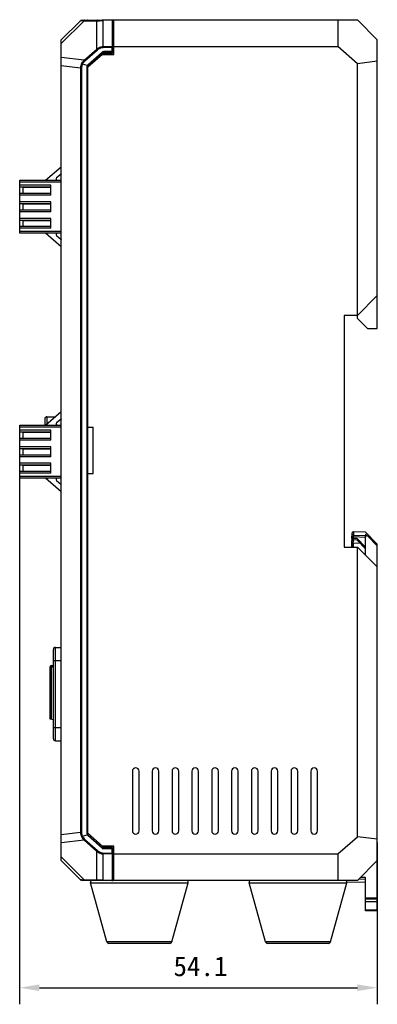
# Model space of a CAD drawing. Header units: millimetres. Extents: x 14 to 391, y 479 to 657.
# Tile 1 of 10: x 14 to 68, y 508 to 657. Entities that reach past the tile are written whole.
import ezdxf

# ---------------------------------------------------------------- set-up
doc = ezdxf.new("R2010")
doc.units = ezdxf.units.MM
doc.header["$LTSCALE"] = 32.67
doc.header["$PDMODE"] = 3
doc.header["$PDSIZE"] = 8
doc.layers.get('0').update_dxf_attribs({"linetype": 'CONTINUOUS'})
doc.layers.get('Defpoints').update_dxf_attribs({"linetype": 'CONTINUOUS'})
doc.layers.add('00_COMPONENTS', color=7, linetype='CONTINUOUS')
doc.layers.add('51__DRAFT_DIMS', color=7, linetype='CONTINUOUS')
doc.styles.get("Standard").update_dxf_attribs({"font": 'simfang.ttf'})
doc.dimstyles.new('DIMSTYLE_1', dxfattribs={"dimtxt": 3, "dimasz": 3, "dimexe": 2.5, "dimexo": 0.5, "dimgap": 0.75, "dimtad": 1, "dimdsep": 46, "dimtxsty": 'STANDARD', "dimblk": '_FILLED', "dimblk1": '_FILLED', "dimblk2": '_FILLED', "dimcen": 0.09, "dimclrt": 3, "dimazin": 2, "dimtp": 0.3, "dimtm": 0.3, "dimtfac": 1, "dimtofl": 0, "dimtmove": 0, "dimatfit": 3, "dimldrblk": '_FILLED', "dimfxl": 1, "dimtolj": 1, "dimarcsym": 0})

# ---------------------------------------------------------------- blocks, each defined once
blk = doc.blocks.new('_FILLED')
at = {"color": 0, "linetype": 'ByBlock'}
blk.add_solid([(0, 0), (-1, 0.167), (-1, -0.167)], dxfattribs=at)
blk = doc.blocks.new('*D4')
at = {"layer": '51__DRAFT_DIMS', "color": 0, "lineweight": -2}
for p, q in [((13.89, 589.22), (13.89, 507.99)), ((67.99, 532.44), (67.99, 507.99)), ((16.89, 510.49), (64.99, 510.49))]:
    blk.add_line(p, q, dxfattribs=at)
at = {"layer": 'Defpoints', "color": 0}
for p in [(13.89, 589.72), (67.99, 532.94), (67.99, 510.49)]:
    blk.add_point(p, dxfattribs=at)
at = {"layer": '51__DRAFT_DIMS', "color": 0, "linetype": 'ByBlock', "lineweight": -2, "xscale": 3, "yscale": 3, "zscale": 3, "rotation": 180}
blk.add_blockref('_FILLED', (13.89, 510.49), dxfattribs=at)
at = {"layer": '51__DRAFT_DIMS', "color": 0, "linetype": 'ByBlock', "lineweight": -2, "xscale": 3, "yscale": 3, "zscale": 3}
blk.add_blockref('_FILLED', (67.99, 510.49), dxfattribs=at)
at = {"layer": '51__DRAFT_DIMS', "color": 3, "insert": (41.24, 515.24), "char_height": 3, "attachment_point": 2, "line_spacing_factor": 0.9}
blk.add_mtext('\\A1;\\A1;{\\C256;54.1}', dxfattribs=at)

msp = doc.modelspace()

# ---------------------------------------------------------------- linework, layer by layer
at = {"layer": '00_COMPONENTS', "color": 0}
for p, q in [((20.191, 653.694), (23.085, 656.587)), ((20.191, 653.122), (23.646, 656.577)), ((23.231, 656.652), (24.099, 656.689)), ((23.232, 656.592), (23.244, 656.592)), ((23.61, 656.578), (23.646, 656.577)), ((23.646, 656.577), (25.569, 656.577)), ((23.739, 656.652), (25.662, 656.652)), ((24.182, 656.688), (26.363, 656.688)), ((25.569, 652.293), (25.569, 656.577)), ((26.363, 656.694), (26.568, 656.694)), ((27.942, 656.647), (26.537, 656.603)), ((26.537, 652.69), (26.537, 656.603)), ((26.54, 656.667), (27.851, 656.708)), ((26.568, 656.692), (27.851, 656.733)), ((27.942, 652.733), (27.942, 656.647)), ((27.976, 656.694), (64.991, 656.694)), ((28.057, 656.533), (28.057, 651.907)), ((28.157, 656.494), (28.057, 656.494)), ((28.157, 651.494), (28.157, 656.694)), ((62.024, 656.694), (62.024, 652.694)), ((64.991, 656.694), (67.991, 653.694)), ((20.191, 529.694), (20.191, 653.694)), ((67.991, 610.068), (67.991, 653.694)), ((23.646, 650.603), (25.569, 652.293)), ((23.739, 650.497), (25.662, 652.187)), ((26.363, 651.831), (24.182, 649.914)), ((26.44, 651.744), (24.259, 649.827)), ((25.569, 652.293), (25.662, 652.187)), ((26.44, 651.744), (26.363, 651.831)), ((26.383, 651.694), (27.957, 651.694)), ((26.537, 652.69), (27.942, 652.733)), ((26.54, 652.543), (27.851, 652.583)), ((27.851, 651.909), (26.568, 651.909)), ((27.944, 651.794), (26.572, 651.794)), ((27.851, 652.583), (27.851, 651.909)), ((27.957, 651.694), (27.957, 651.794)), ((28.057, 652.694), (62.024, 652.694)), ((64.991, 650.087), (62.024, 652.694)), ((23.646, 650.603), (20.191, 651.023)), ((23.646, 650.603), (23.739, 650.497)), ((26.41, 651.494), (24.191, 649.544)), ((26.41, 651.494), (28.157, 651.494)), ((67.991, 650.451), (64.991, 650.087)), ((64.991, 611.57), (64.991, 650.087)), ((23.085, 649.427), (20.191, 649.778)), ((23.085, 649.427), (23.085, 533.96)), ((23.231, 649.427), (23.085, 649.427)), ((23.231, 649.427), (23.231, 533.96)), ((24.099, 649.796), (23.38, 650.018)), ((24.075, 649.677), (24.075, 533.71)), ((24.191, 649.677), (24.075, 649.677)), ((24.259, 649.827), (24.182, 649.914)), ((24.191, 533.71), (24.191, 649.677)), ((17.791, 632.469), (20.191, 634.526)), ((13.891, 624.469), (13.891, 632.469)), ((13.891, 632.469), (20.191, 632.469)), ((20.146, 633.401), (19.478, 632.819)), ((20.191, 632.169), (13.891, 632.169)), ((18.591, 631.719), (13.891, 631.719)), ((13.891, 631.469), (18.591, 631.469)), ((14.391, 631.418), (14.391, 630.518)), ((14.391, 631.418), (18.591, 631.418)), ((18.591, 630.219), (18.591, 631.719)), ((18.591, 630.469), (13.891, 630.469)), ((18.591, 630.219), (13.891, 630.219)), ((18.591, 629.219), (13.891, 629.219)), ((14.391, 630.518), (18.591, 630.518)), ((18.591, 627.719), (18.591, 629.219)), ((13.891, 628.969), (18.591, 628.969)), ((18.591, 627.969), (13.891, 627.969)), ((18.591, 627.719), (13.891, 627.719)), ((14.391, 628.919), (14.391, 628.018)), ((14.391, 628.919), (18.591, 628.919)), ((14.391, 628.018), (18.591, 628.018)), ((18.591, 626.719), (13.891, 626.719)), ((13.891, 626.469), (18.591, 626.469)), ((14.391, 626.419), (14.391, 625.519)), ((14.391, 626.419), (18.591, 626.419)), ((18.591, 625.219), (18.591, 626.719)), ((18.591, 625.469), (13.891, 625.469)), ((18.591, 625.219), (13.891, 625.219)), ((13.891, 624.769), (20.191, 624.769)), ((14.391, 625.519), (18.591, 625.519)), ((20.191, 624.469), (13.891, 624.469)), ((20.191, 622.411), (17.791, 624.469)), ((19.478, 624.118), (20.146, 623.536)), ((67.991, 615.07), (64.991, 612.07)), ((62.991, 612.07), (62.991, 577.07)), ((64.991, 612.07), (62.991, 612.07)), ((64.991, 611.57), (66.493, 610.068)), ((66.493, 610.068), (67.991, 610.068)), ((17.791, 595.469), (20.191, 597.526)), ((17.991, 596.745), (17.991, 595.64)), ((17.991, 596.745), (19.28, 596.745)), ((13.891, 587.469), (13.891, 595.469)), ((13.891, 595.469), (20.191, 595.469)), ((20.191, 595.169), (13.891, 595.169)), ((17.691, 596.445), (17.691, 595.469)), ((20.146, 596.401), (19.478, 595.819)), ((24.191, 595.194), (24.991, 595.194)), ((24.991, 588.194), (24.991, 595.194)), ((18.591, 594.719), (13.891, 594.719)), ((13.891, 594.469), (18.591, 594.469)), ((14.391, 594.418), (14.391, 593.518)), ((14.391, 594.418), (18.591, 594.418)), ((14.391, 593.518), (18.591, 593.518)), ((18.591, 593.219), (18.591, 594.719)), ((18.591, 593.469), (13.891, 593.469)), ((18.591, 593.219), (13.891, 593.219)), ((18.591, 592.219), (13.891, 592.219)), ((18.591, 590.719), (18.591, 592.219)), ((13.891, 591.969), (18.591, 591.969)), ((18.591, 590.969), (13.891, 590.969)), ((18.591, 590.719), (13.891, 590.719)), ((14.391, 591.919), (14.391, 591.018)), ((14.391, 591.919), (18.591, 591.919)), ((14.391, 591.018), (18.591, 591.018)), ((18.591, 589.719), (13.891, 589.719)), ((13.891, 589.469), (18.591, 589.469)), ((14.391, 589.419), (14.391, 588.519)), ((14.391, 589.419), (18.591, 589.419)), ((18.591, 588.219), (18.591, 589.719)), ((18.591, 588.469), (13.891, 588.469)), ((18.591, 588.219), (13.891, 588.219)), ((13.891, 587.769), (20.191, 587.769)), ((14.391, 588.519), (18.591, 588.519)), ((24.191, 588.194), (24.991, 588.194)), ((20.191, 587.469), (13.891, 587.469)), ((20.191, 585.411), (17.791, 587.469)), ((19.478, 587.118), (20.146, 586.536)), ((64.156, 578.375), (64.184, 579.175)), ((64.37, 578.869), (64.173, 578.875)), ((64.173, 578.643), (64.37, 578.636)), ((64.352, 578.369), (64.37, 578.869)), ((64.352, 578.136), (64.37, 578.636)), ((64.372, 578.921), (64.37, 578.869)), ((64.37, 578.869), (66.19, 578.803)), ((64.37, 578.636), (66.191, 578.566)), ((66.181, 579.299), (64.391, 579.368)), ((66.181, 579.299), (67.991, 577.49)), ((66.191, 575.87), (66.191, 578.807)), ((67.991, 577.257), (66.532, 578.715)), ((64.11, 577.07), (64.146, 578.079)), ((64.145, 577.843), (64.164, 578.375)), ((64.156, 578.375), (64.352, 578.369)), ((64.156, 578.143), (64.352, 578.136)), ((64.307, 577.07), (64.328, 577.636)), ((64.335, 577.636), (64.315, 577.07)), ((65.438, 577.592), (64.337, 577.636)), ((64.343, 577.869), (64.345, 577.926)), ((64.351, 578.107), (64.352, 578.136)), ((64.935, 578.345), (64.352, 578.369)), ((64.935, 578.112), (64.352, 578.136)), ((66.191, 577.044), (64.935, 578.345)), ((64.935, 578.112), (66.191, 576.812)), ((67.991, 522.058), (67.991, 577.49)), ((62.991, 577.07), (64.991, 577.07)), ((64.991, 533.3), (64.991, 577.07)), ((64.991, 577.07), (67.991, 574.07)), ((18.991, 548.107), (18.991, 561.607)), ((19.291, 547.807), (19.291, 561.907)), ((19.291, 561.907), (20.191, 561.907)), ((18.991, 559.907), (20.191, 559.907)), ((18.491, 551.065), (18.491, 558.965)), ((18.491, 558.965), (18.991, 558.965)), ((18.691, 551.025), (18.691, 559.165)), ((18.691, 559.165), (18.991, 559.165)), ((18.991, 550.965), (18.491, 551.065)), ((18.991, 549.807), (20.191, 549.807)), ((19.291, 547.807), (20.191, 547.807)), ((30.941, 543.194), (30.941, 534.194)), ((31.941, 534.194), (31.941, 543.194)), ((33.941, 543.194), (33.941, 534.194)), ((34.941, 534.194), (34.941, 543.194)), ((36.941, 543.194), (36.941, 534.194)), ((37.941, 534.194), (37.941, 543.194)), ((39.941, 543.194), (39.941, 534.194)), ((40.941, 534.194), (40.941, 543.194)), ((42.941, 543.194), (42.941, 534.194)), ((43.941, 534.194), (43.941, 543.194)), ((45.941, 543.194), (45.941, 534.194)), ((46.941, 534.194), (46.941, 543.194)), ((48.941, 543.194), (48.941, 534.194)), ((49.941, 534.194), (49.941, 543.194)), ((51.941, 543.194), (51.941, 534.194)), ((52.941, 534.194), (52.941, 543.194)), ((54.941, 543.194), (54.941, 534.194)), ((55.941, 534.194), (55.941, 543.194)), ((57.941, 543.194), (57.941, 534.194)), ((58.941, 534.194), (58.941, 543.194)), ((23.085, 533.96), (20.191, 533.609)), ((23.646, 532.784), (20.191, 532.364)), ((23.231, 533.96), (23.085, 533.96)), ((23.38, 533.369), (24.099, 533.591)), ((23.739, 532.89), (23.646, 532.784)), ((23.646, 532.784), (25.569, 531.094)), ((23.739, 532.89), (25.662, 531.2)), ((24.191, 533.71), (24.075, 533.71)), ((24.182, 533.473), (24.259, 533.56)), ((26.363, 531.556), (24.182, 533.473)), ((24.191, 533.843), (26.41, 531.894)), ((26.44, 531.643), (24.259, 533.56)), ((62.024, 530.694), (64.991, 533.3)), ((67.991, 532.936), (64.991, 533.3)), ((25.662, 531.2), (25.569, 531.094)), ((25.569, 526.81), (25.569, 531.094)), ((26.363, 531.556), (26.44, 531.643)), ((27.957, 531.694), (26.383, 531.694)), ((28.157, 531.894), (26.41, 531.894)), ((27.851, 531.478), (26.568, 531.478)), ((27.944, 531.594), (26.572, 531.594)), ((27.851, 531.478), (27.851, 530.804)), ((27.957, 531.594), (27.957, 531.694)), ((28.057, 531.48), (28.057, 526.854)), ((28.157, 526.694), (28.157, 531.894)), ((20.191, 530.265), (23.646, 526.81)), ((20.191, 529.694), (23.085, 526.8)), ((26.537, 526.784), (26.537, 530.697)), ((27.942, 530.654), (26.537, 530.697)), ((26.54, 530.844), (27.851, 530.804)), ((27.942, 526.74), (27.942, 530.654)), ((28.057, 530.694), (62.024, 530.694)), ((62.024, 530.694), (62.024, 526.694)), ((64.991, 526.694), (67.991, 529.694)), ((23.085, 526.8), (23.085, 526.8)), ((23.244, 526.795), (23.224, 526.796)), ((24.099, 526.698), (23.231, 526.735)), ((23.61, 526.809), (23.646, 526.81)), ((23.646, 526.81), (25.569, 526.81)), ((23.739, 526.735), (25.662, 526.735)), ((26.363, 526.699), (24.182, 526.699)), ((26.568, 526.694), (26.363, 526.694)), ((26.537, 526.784), (27.942, 526.74)), ((26.54, 526.72), (27.851, 526.679)), ((27.851, 526.654), (26.568, 526.695)), ((64.991, 526.694), (27.976, 526.694)), ((28.157, 526.894), (28.057, 526.894)), ((65.223, 526.925), (66.191, 526.909)), ((66.191, 527.141), (65.452, 527.154)), ((66.191, 522.089), (66.191, 527.141)), ((24.596, 526.313), (24.586, 526.394)), ((24.596, 526.313), (39.385, 526.313)), ((27.069, 517.413), (24.596, 526.313)), ((36.913, 517.413), (39.385, 526.313)), ((39.385, 526.313), (39.396, 526.394)), ((48.596, 526.313), (48.586, 526.394)), ((48.596, 526.313), (63.385, 526.313)), ((51.069, 517.413), (48.596, 526.313)), ((60.913, 517.413), (63.385, 526.313)), ((63.385, 526.313), (63.396, 526.394)), ((66.191, 526.409), (63.397, 526.457)), ((66.191, 524.079), (67.991, 524.066)), ((67.991, 523.833), (66.191, 523.846)), ((67.991, 523.479), (66.191, 523.492)), ((67.991, 522.214), (66.191, 522.236)), ((67.991, 522.058), (66.191, 522.089)), ((36.913, 517.413), (27.069, 517.413)), ((36.624, 517.194), (27.358, 517.194)), ((60.913, 517.413), (51.069, 517.413)), ((60.624, 517.194), (51.358, 517.194))]:
    msp.add_line(p, q, dxfattribs=at)
for centre, radius, start, end in [((24.088, 677.157), 20.585, 268.47931, 268.66986), ((24.186, 660.335), 3.647, 269.66171, 269.94774), ((25.608, 684.167), 27.515, 270.11293, 271.32814), ((25.505, 689.766), 33.114, 271.28233, 271.62174), ((25.551, 688.125), 31.473, 271.62198, 271.80017), ((28.229, 656.368), 0.401, 130.84229, 135.81509), ((27.853, 656.502), 0.204, 47.42931, 56.04379), ((27.859, 656.533), 0.198, 0.06128, 10.14763), ((26.565, 651.602), 0.305, 126.76833, 131.41835), ((26.57, 651.596), 0.313, 117.72415, 126.75762), ((26.572, 651.594), 0.2, 90, 131.30512), ((29.934, 651.905), 3.366, 179.93305, 180.26986), ((35.493, 645.485), 10.43, 136.18135, 137.11101), ((27.863, 637.176), 14.732, 89.91241, 90.04792), ((31.217, 651.905), 3.366, 179.93305, 180.26981), ((30.777, 651.901), 2.926, 180.24464, 180.97859), ((27.861, 635.43), 16.479, 89.66582, 89.91554), ((27.617, 652.396), 0.468, 41.5244, 46.00444), ((28.059, 652.479), 0.246, 106.17587, 112.07271), ((27.945, 651.907), 0.112, 349.83366, 359.9375), ((24.439, 649.671), 0.364, 173.81204, 179.10619), ((24.375, 649.685), 0.297, 153.57162, 158.13221), ((24.391, 649.677), 0.2, 131.30512, 180), ((19.609, 632.669), 0.2, 131, 270), ((21.13, 632.269), 1.5, 128.78729, 131), ((19.609, 624.269), 0.2, 90, 229), ((21.13, 624.669), 1.5, 229, 231.21271), ((17.991, 596.445), 0.3, 90, 180), ((19.609, 595.669), 0.2, 131, 270), ((21.13, 595.269), 1.5, 128.78729, 131), ((19.609, 587.269), 0.2, 90, 229), ((21.13, 587.669), 1.5, 229, 231.21271), ((64.384, 579.168), 0.2, 87.7902, 177.99921), ((121.208, 576.822), 56.875, 177.6694, 177.8855), ((66.391, 578.807), 0.2, 45, 180), ((66.391, 578.574), 0.2, 45, 180), ((64.345, 578.069), 0.2, 178.00086, 194.23352), ((64.345, 577.836), 0.2, 178, 267.69239), ((127.347, 575.791), 63.038, 177.89535, 178.05968), ((19.291, 561.607), 0.3, 90, 180), ((18.691, 558.965), 0.2, 90, 180), ((19.291, 548.107), 0.3, 180, 270), ((31.441, 543.194), 0.5, 0, 180), ((34.441, 543.194), 0.5, 0, 180), ((37.441, 543.194), 0.5, 0, 180), ((40.441, 543.194), 0.5, 0, 180), ((43.441, 543.194), 0.5, 0, 180), ((46.441, 543.194), 0.5, 0, 180), ((49.441, 543.194), 0.5, 0, 180), ((52.441, 543.194), 0.5, 0, 180), ((55.441, 543.194), 0.5, 0, 180), ((58.441, 543.194), 0.5, 0, 180), ((31.441, 534.194), 0.5, 180, 360), ((34.441, 534.194), 0.5, 180, 360), ((37.441, 534.194), 0.5, 180, 360), ((40.441, 534.194), 0.5, 180, 360), ((43.441, 534.194), 0.5, 180, 360), ((46.441, 534.194), 0.5, 180, 360), ((49.441, 534.194), 0.5, 180, 360), ((52.441, 534.194), 0.5, 180, 360), ((55.441, 534.194), 0.5, 180, 360), ((58.441, 534.194), 0.5, 180, 360), ((24.452, 533.717), 0.377, 181.07699, 184.29966), ((24.377, 533.705), 0.301, 198.42783, 202.17875), ((24.377, 533.702), 0.299, 201.80222, 206.35874), ((24.391, 533.71), 0.2, 180, 228.69488), ((26.565, 531.785), 0.305, 228.58187, 233.23177), ((26.57, 531.791), 0.313, 233.24246, 242.27589), ((26.572, 531.794), 0.2, 228.69488, 270), ((27.863, 546.224), 14.746, 269.95231, 270.08768), ((27.861, 547.981), 16.503, 270.08457, 270.33395), ((35.493, 537.902), 10.43, 222.88899, 223.81865), ((27.617, 530.991), 0.468, 313.99556, 318.4756), ((28.059, 530.908), 0.246, 247.92722, 253.85297), ((23.241, 526.956), 0.221, 225, 267.5), ((24.09, 506.134), 20.68, 91.33005, 91.51982), ((24.131, 526.143), 0.555, 92.34508, 93.34653), ((24.886, 526.394), 0.3, 90, 180), ((25.608, 499.22), 27.514, 88.67186, 89.88707), ((25.505, 493.622), 33.114, 88.37826, 88.71767), ((25.551, 495.262), 31.473, 88.19983, 88.37802), ((28.229, 527.019), 0.401, 224.18491, 229.15771), ((27.853, 526.885), 0.204, 303.95564, 312.5267), ((27.857, 526.855), 0.201, 306.50776, 319.34536), ((39.096, 526.394), 0.3, 0, 90), ((48.886, 526.394), 0.3, 90, 180), ((63.096, 526.394), 0.3, 0, 90), ((27.358, 517.494), 0.3, 195.52411, 270), ((36.624, 517.494), 0.3, 270, 344.47589), ((51.358, 517.494), 0.3, 195.52411, 270), ((60.624, 517.494), 0.3, 270, 344.47589)]:
    msp.add_arc(centre, radius, start, end, dxfattribs=at)
for points in [[(23.231, 656.652), (23.178, 656.649), (23.122, 656.625), (23.085, 656.587)], [(28.057, 656.503), (28.057, 656.557), (28.031, 656.615), (27.991, 656.652)], [(26.568, 651.909), (26.519, 651.909), (26.468, 651.896), (26.424, 651.873)], [(27.944, 651.794), (27.97, 651.794), (27.997, 651.803), (28.017, 651.82)], [(28.017, 651.82), (28.027, 651.828), (28.036, 651.839), (28.042, 651.85)], [(28.042, 651.85), (28.049, 651.861), (28.053, 651.874), (28.056, 651.887)], [(23.244, 650.072), (23.143, 649.875), (23.085, 649.648), (23.085, 649.427)], [(23.244, 650.072), (23.339, 650.273), (23.481, 650.455), (23.646, 650.603)], [(23.38, 650.018), (23.464, 650.199), (23.593, 650.362), (23.739, 650.497)], [(23.38, 650.018), (23.287, 649.838), (23.232, 649.63), (23.231, 649.427)], [(24.099, 649.796), (24.088, 649.769), (24.081, 649.74), (24.077, 649.711)], [(24.117, 649.79), (24.111, 649.792), (24.105, 649.794), (24.099, 649.796)], [(24.182, 649.914), (24.152, 649.887), (24.126, 649.854), (24.108, 649.818)], [(24.151, 649.776), (24.14, 649.78), (24.129, 649.786), (24.117, 649.79)], [(23.085, 533.96), (23.085, 533.739), (23.143, 533.512), (23.244, 533.315)], [(23.231, 533.96), (23.232, 533.757), (23.287, 533.549), (23.38, 533.369)], [(23.244, 533.315), (23.339, 533.114), (23.481, 532.932), (23.646, 532.784)], [(23.38, 533.369), (23.464, 533.188), (23.593, 533.025), (23.739, 532.89)], [(24.076, 533.689), (24.078, 533.662), (24.083, 533.635), (24.092, 533.61)], [(24.117, 533.597), (24.111, 533.595), (24.105, 533.593), (24.099, 533.591)], [(24.182, 533.473), (24.152, 533.5), (24.126, 533.533), (24.108, 533.569)], [(24.151, 533.612), (24.14, 533.607), (24.128, 533.602), (24.117, 533.597)], [(26.568, 531.478), (26.519, 531.479), (26.468, 531.491), (26.424, 531.514)], [(23.231, 526.735), (23.178, 526.738), (23.122, 526.762), (23.085, 526.8)], [(27.976, 526.693), (27.941, 526.667), (27.895, 526.653), (27.851, 526.654)], [(28.057, 526.884), (28.057, 526.829), (28.031, 526.772), (27.991, 526.735)], [(28.057, 526.854), (28.057, 526.808), (28.039, 526.759), (28.009, 526.724)]]:
    msp.add_open_spline(points, degree=3, dxfattribs=at)
for points, knots in [([(23.085, 656.587), (23.085, 656.588), (23.089, 656.587), (23.096, 656.588), (23.108, 656.588), (23.133, 656.589), (23.175, 656.59), (23.211, 656.591), (23.232, 656.592)], [0, 0, 0, 0, 0.0176553, 0.0667396, 0.147215, 0.2587446, 0.5722342, 1, 1, 1, 1]), ([(23.244, 656.592), (23.253, 656.602), (23.29, 656.637), (23.342, 656.656), (23.38, 656.658)], [0, 0, 0, 0, 0.2568409, 1, 1, 1, 1]), ([(23.244, 656.592), (23.265, 656.59), (23.364, 656.585), (23.463, 656.582), (23.541, 656.58)], [0, 0, 0, 0, 0.2048143, 1, 1, 1, 1]), ([(23.38, 656.658), (23.39, 656.658), (23.439, 656.656), (23.487, 656.655), (23.525, 656.654)], [0, 0, 0, 0, 0.2182227, 1, 1, 1, 1]), ([(23.525, 656.654), (23.542, 656.654), (23.613, 656.653), (23.684, 656.652), (23.739, 656.652)], [0, 0, 0, 0, 0.2295567, 1, 1, 1, 1]), ([(23.739, 656.652), (23.73, 656.651), (23.69, 656.641), (23.66, 656.606), (23.646, 656.577)], [0, 0, 0, 0, 0.2247261, 1, 1, 1, 1]), ([(24.099, 656.689), (24.103, 656.689), (24.125, 656.688), (24.147, 656.688), (24.164, 656.688)], [0, 0, 0, 0, 0.19231, 1, 1, 1, 1]), ([(25.662, 656.652), (25.653, 656.651), (25.612, 656.641), (25.583, 656.606), (25.569, 656.577)], [0, 0, 0, 0, 0.2246581, 1, 1, 1, 1]), ([(25.569, 656.577), (25.64, 656.579), (25.963, 656.586), (26.286, 656.595), (26.537, 656.603)], [0, 0, 0, 0, 0.2211843, 1, 1, 1, 1]), ([(26.363, 656.688), (26.379, 656.688), (26.447, 656.688), (26.515, 656.69), (26.568, 656.692)], [0, 0, 0, 0, 0.2201583, 1, 1, 1, 1]), ([(26.54, 656.667), (26.538, 656.666), (26.539, 656.659), (26.536, 656.639), (26.537, 656.619), (26.537, 656.603)], [0, 0, 0, 0, 0.0850239, 0.2847772, 1, 1, 1, 1]), ([(27.851, 656.733), (27.897, 656.735), (27.995, 656.703), (28.046, 656.614), (28.054, 656.568)], [0, 0, 0, 0, 0.4997051, 1, 1, 1, 1]), ([(27.851, 656.708), (27.881, 656.708), (27.923, 656.698), (27.958, 656.677), (27.967, 656.671)], [0, 0, 0, 0, 0.7369761, 1, 1, 1, 1]), ([(25.569, 652.293), (25.703, 652.408), (26.006, 652.603), (26.36, 652.685), (26.537, 652.69)], [0, 0, 0, 0, 0.5004039, 1, 1, 1, 1]), ([(25.662, 652.187), (25.786, 652.289), (26.059, 652.465), (26.38, 652.539), (26.54, 652.543)], [0, 0, 0, 0, 0.5003897, 1, 1, 1, 1]), ([(26.537, 652.69), (26.537, 652.679), (26.537, 652.63), (26.538, 652.582), (26.54, 652.543)], [0, 0, 0, 0, 0.2147041, 1, 1, 1, 1]), ([(26.572, 651.794), (26.57, 651.794), (26.572, 651.808), (26.568, 651.822), (26.569, 651.854), (26.568, 651.876), (26.568, 651.889)], [0, 0, 0, 0, 0.0747358, 0.2853498, 0.6069865, 1, 1, 1, 1]), ([(27.854, 651.794), (27.853, 651.794), (27.854, 651.802), (27.852, 651.81), (27.852, 651.83), (27.851, 651.843), (27.851, 651.851)], [0, 0, 0, 0, 0.0706606, 0.2705581, 0.587818, 1, 1, 1, 1]), ([(28.057, 651.907), (28.057, 651.907), (28.054, 651.906), (28.05, 651.908), (28.041, 651.907), (28.024, 651.908), (27.996, 651.908), (27.971, 651.908), (27.958, 651.908)], [0, 0, 0, 0, 0.0174767, 0.0687246, 0.1525984, 0.2679008, 0.58564, 1, 1, 1, 1]), ([(28.057, 652.72), (28.057, 652.722), (28.049, 652.723), (28.03, 652.724), (28.007, 652.719), (27.991, 652.715)], [0, 0, 0, 0, 0.0720438, 0.264765, 1, 1, 1, 1]), ([(23.244, 650.072), (23.265, 650.064), (23.31, 650.047), (23.354, 650.026), (23.38, 650.018)], [0, 0, 0, 0, 0.4558205, 1, 1, 1, 1]), ([(24.207, 649.756), (24.208, 649.757), (24.198, 649.758), (24.192, 649.763), (24.172, 649.767), (24.159, 649.772), (24.151, 649.776)], [0, 0, 0, 0, 0.0689727, 0.2687924, 0.587142, 1, 1, 1, 1]), ([(64.391, 579.368), (64.391, 579.368), (64.391, 579.366), (64.391, 579.364), (64.39, 579.359), (64.39, 579.348), (64.389, 579.33), (64.387, 579.304), (64.386, 579.27), (64.383, 579.213), (64.381, 579.167), (64.38, 579.135)], [0, 0, 0, 0, 0.0043734, 0.0171745, 0.0383718, 0.0678882, 0.151519, 0.2667572, 0.4116936, 0.5841892, 1, 1, 1, 1]), ([(64.352, 578.369), (64.351, 578.336), (64.349, 578.272), (64.346, 578.18), (64.343, 578.095), (64.34, 578.02), (64.339, 577.965), (64.338, 577.929), (64.337, 577.908), (64.337, 577.892), (64.336, 577.879), (64.338, 577.874), (64.336, 577.869), (64.337, 577.869)], [0, 0, 0, 0, 0.1949105, 0.3826963, 0.5555364, 0.707015, 0.8313977, 0.8818302, 0.9237957, 0.9568678, 0.9806988, 0.995118, 1, 1, 1, 1]), ([(64.337, 577.636), (64.336, 577.636), (64.338, 577.644), (64.336, 577.653), (64.338, 577.674), (64.338, 577.7), (64.339, 577.734), (64.34, 577.791), (64.342, 577.836), (64.343, 577.869)], [0, 0, 0, 0, 0.017092, 0.067806, 0.1514042, 0.266584, 0.4115491, 0.584007, 1, 1, 1, 1]), ([(23.244, 533.315), (23.265, 533.323), (23.31, 533.34), (23.355, 533.361), (23.38, 533.369)], [0, 0, 0, 0, 0.4558345, 1, 1, 1, 1]), ([(24.207, 533.631), (24.207, 533.633), (24.2, 533.626), (24.191, 533.626), (24.172, 533.619), (24.159, 533.615), (24.151, 533.612)], [0, 0, 0, 0, 0.0693378, 0.2691407, 0.5875916, 1, 1, 1, 1]), ([(25.569, 531.094), (25.703, 530.979), (26.006, 530.784), (26.36, 530.702), (26.537, 530.697)], [0, 0, 0, 0, 0.5004039, 1, 1, 1, 1]), ([(25.662, 531.2), (25.786, 531.098), (26.059, 530.922), (26.38, 530.848), (26.54, 530.844)], [0, 0, 0, 0, 0.5003897, 1, 1, 1, 1]), ([(26.568, 531.478), (26.568, 531.493), (26.569, 531.52), (26.569, 531.552), (26.57, 531.572), (26.57, 531.584), (26.571, 531.589), (26.571, 531.594), (26.572, 531.594)], [0, 0, 0, 0, 0.3787584, 0.7038896, 0.8288706, 0.9218281, 0.9794536, 1, 1, 1, 1]), ([(27.851, 531.478), (27.851, 531.493), (27.851, 531.52), (27.852, 531.552), (27.852, 531.572), (27.853, 531.584), (27.854, 531.589), (27.854, 531.594), (27.854, 531.594)], [0, 0, 0, 0, 0.3787576, 0.703888, 0.8288692, 0.9218271, 0.9794532, 1, 1, 1, 1]), ([(28.057, 531.48), (28.057, 531.509), (28.033, 531.569), (27.973, 531.594), (27.944, 531.594)], [0, 0, 0, 0, 0.4999986, 1, 1, 1, 1]), ([(28.057, 531.48), (28.057, 531.48), (28.054, 531.481), (28.05, 531.479), (28.041, 531.48), (28.024, 531.479), (27.996, 531.479), (27.971, 531.479), (27.958, 531.479)], [0, 0, 0, 0, 0.0174769, 0.0687249, 0.1525986, 0.267901, 0.5856403, 1, 1, 1, 1]), ([(26.54, 530.844), (26.539, 530.83), (26.538, 530.781), (26.537, 530.733), (26.537, 530.697)], [0, 0, 0, 0, 0.2764396, 1, 1, 1, 1]), ([(28.057, 530.667), (28.057, 530.665), (28.049, 530.664), (28.03, 530.663), (28.007, 530.668), (27.991, 530.672)], [0, 0, 0, 0, 0.0720498, 0.2647535, 1, 1, 1, 1]), ([(23.224, 526.796), (23.191, 526.796), (23.145, 526.798), (23.099, 526.798), (23.085, 526.8)], [0, 0, 0, 0, 0.7090355, 1, 1, 1, 1]), ([(23.244, 526.795), (23.265, 526.797), (23.363, 526.802), (23.463, 526.805), (23.541, 526.807)], [0, 0, 0, 0, 0.2048204, 1, 1, 1, 1]), ([(23.244, 526.795), (23.253, 526.785), (23.29, 526.75), (23.342, 526.731), (23.38, 526.729)], [0, 0, 0, 0, 0.2569813, 1, 1, 1, 1]), ([(23.38, 526.729), (23.39, 526.729), (23.439, 526.731), (23.487, 526.732), (23.525, 526.733)], [0, 0, 0, 0, 0.2182347, 1, 1, 1, 1]), ([(23.525, 526.733), (23.542, 526.733), (23.613, 526.734), (23.684, 526.735), (23.739, 526.735)], [0, 0, 0, 0, 0.2295444, 1, 1, 1, 1]), ([(23.646, 526.81), (23.651, 526.799), (23.672, 526.764), (23.711, 526.737), (23.739, 526.735)], [0, 0, 0, 0, 0.2886631, 1, 1, 1, 1]), ([(24.182, 526.699), (24.175, 526.699), (24.15, 526.699), (24.126, 526.699), (24.108, 526.698)], [0, 0, 0, 0, 0.2933656, 1, 1, 1, 1]), ([(25.569, 526.81), (25.574, 526.799), (25.595, 526.765), (25.633, 526.737), (25.662, 526.735)], [0, 0, 0, 0, 0.2885533, 1, 1, 1, 1]), ([(25.569, 526.81), (25.64, 526.808), (25.963, 526.801), (26.286, 526.792), (26.537, 526.784)], [0, 0, 0, 0, 0.2211843, 1, 1, 1, 1]), ([(26.568, 526.695), (26.55, 526.696), (26.482, 526.698), (26.413, 526.699), (26.363, 526.699)], [0, 0, 0, 0, 0.2715787, 1, 1, 1, 1]), ([(26.537, 526.784), (26.537, 526.768), (26.536, 526.748), (26.539, 526.728), (26.538, 526.721), (26.54, 526.72)], [0, 0, 0, 0, 0.7152227, 0.914976, 1, 1, 1, 1]), ([(27.851, 526.679), (27.881, 526.679), (27.923, 526.689), (27.958, 526.71), (27.967, 526.716)], [0, 0, 0, 0, 0.7369761, 1, 1, 1, 1])]:
    msp.add_open_spline(points, degree=3, knots=knots, dxfattribs=at)

# ---------------------------------------------------------------- dimensions: what is measured, and where the dimension line sits
at = {"layer": '51__DRAFT_DIMS', "color": 0}
dim = msp.add_linear_dim(base=(67.991, 510.486), p1=(13.891, 589.719), p2=(67.991, 532.936), text='\\A1;{\\C256;<>}', dimstyle='DIMSTYLE_1', override={"dimtxsty": 'STANDARD'}, dxfattribs=at)
dim.commit()
dim.dimension.update_dxf_attribs({"geometry": '*D4', "text_midpoint": (41.239, 510.486), "dimtype": 160})

doc.saveas('drawing.dxf')
